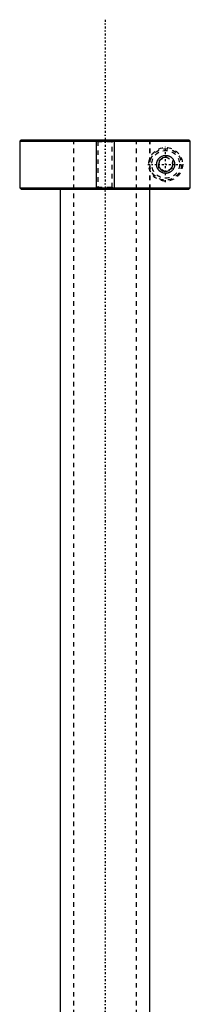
# Model space of a CAD drawing. Extents: x -168 to 602, y -1 to 861.
# Tile 9 of 9: x 531 to 569, y 641 to 861. Entities that reach past the tile are written whole.
import ezdxf

# ---------------------------------------------------------------- set-up
doc = ezdxf.new("R2010")
doc.units = 0
doc.linetypes.add('CENTER', pattern=[1.5, 0.45, -0.5, 0.05, -0.5])
doc.linetypes.add('DASHED', pattern=[2, 1, -1])
for name, color, linetype in [('AM_0', 7, 'CONTINUOUS'), ('AM_10', 7, 'CONTINUOUS'), ('AM_3', 7, 'DASHED'), ('AM_7', 7, 'CENTER')]:
    doc.layers.add(name, color=color, linetype=linetype)

msp = doc.modelspace()

# ---------------------------------------------------------------- linework, layer by layer
at = {"layer": 'AM_0', "color": 7, "linetype": 'CONTINUOUS'}
for p, q in [((531.3, 834), (531, 833.7)), ((531, 833.7), (531, 823.3)), ((531, 833.7), (568.99, 833.7)), ((531.3, 834), (568.68, 834)), ((568.99, 833.7), (568.68, 834)), ((568.99, 823.3), (568.99, 833.7)), ((531, 823.3), (531.3, 823)), ((531, 823.3), (568.99, 823.3)), ((568.68, 823), (568.99, 823.3)), ((531.3, 823), (568.68, 823)), ((540, 823), (540, 589)), ((560, 589), (560, 823))]:
    msp.add_line(p, q, dxfattribs=at)
msp.add_polyline3d([(561.5, 828.5, 0), (561.5, 828.51, 0), (561.5, 828.53, 0), (561.5, 828.56, 0), (561.5, 828.57, 0), (561.5, 828.58, 0), (561.5, 828.6, 0), (561.5, 828.63, 0), (561.51, 828.65, 0), (561.51, 828.67, 0), (561.51, 828.7, 0), (561.51, 828.71, 0), (561.51, 828.72, 0), (561.51, 828.74, 0), (561.52, 828.77, 0), (561.52, 828.79, 0), (561.52, 828.81, 0), (561.53, 828.84, 0), (561.53, 828.85, 0), (561.53, 828.86, 0), (561.54, 828.88, 0), (561.54, 828.91, 0), (561.54, 828.92, 0), (561.55, 828.93, 0), (561.55, 828.95, 0), (561.56, 828.97, 0), (561.56, 828.99, 0), (561.56, 829, 0), (561.57, 829.02, 0), (561.58, 829.04, 0), (561.58, 829.07, 0), (561.59, 829.09, 0), (561.6, 829.11, 0), (561.6, 829.12, 0), (561.6, 829.13, 0), (561.61, 829.15, 0), (561.62, 829.18, 0), (561.63, 829.2, 0), (561.63, 829.22, 0), (561.64, 829.24, 0), (561.65, 829.25, 0), (561.65, 829.26, 0), (561.66, 829.28, 0), (561.67, 829.31, 0), (561.68, 829.33, 0), (561.69, 829.35, 0), (561.7, 829.37, 0), (561.7, 829.38, 0), (561.71, 829.39, 0), (561.72, 829.41, 0), (561.73, 829.43, 0), (561.74, 829.45, 0), (561.75, 829.47, 0), (561.76, 829.49, 0), (561.77, 829.5, 0), (561.77, 829.51, 0), (561.78, 829.53, 0), (561.8, 829.55, 0), (561.81, 829.57, 0), (561.82, 829.58, 0), (561.83, 829.6, 0), (561.84, 829.61, 0), (561.84, 829.62, 0), (561.86, 829.64, 0), (561.87, 829.66, 0), (561.87, 829.67, 0), (561.91, 829.72, 0), (561.99, 829.81, 0), (562.07, 829.9, 0), (562.16, 829.99, 0), (562.25, 830.06, 0), (562.35, 830.13, 0), (562.39, 830.17, 0), (562.44, 830.2, 0), (562.54, 830.26, 0), (562.65, 830.31, 0), (562.7, 830.33, 0), (562.75, 830.35, 0), (562.85, 830.39, 0), (562.96, 830.43, 0), (563.01, 830.44, 0), (563.06, 830.45, 0), (563.17, 830.47, 0), (563.27, 830.49, 0), (563.37, 830.5, 0), (563.47, 830.5, 0), (563.57, 830.5, 0), (563.62, 830.5, 0), (563.67, 830.49, 0), (563.76, 830.48, 0), (563.86, 830.47, 0), (563.96, 830.45, 0), (564.06, 830.42, 0), (564.15, 830.39, 0), (564.2, 830.37, 0), (564.25, 830.35, 0), (564.34, 830.31, 0), (564.44, 830.27, 0), (564.52, 830.22, 0), (564.61, 830.16, 0), (564.7, 830.1, 0), (564.74, 830.07, 0), (564.78, 830.04, 0), (564.86, 829.97, 0), (564.93, 829.9, 0), (565, 829.82, 0), (565.07, 829.74, 0), (565.14, 829.65, 0), (565.17, 829.6, 0), (565.2, 829.55, 0), (565.26, 829.45, 0), (565.29, 829.38, 0), (565.3, 829.37, 0), (565.31, 829.35, 0), (565.32, 829.34, 0), (565.32, 829.33, 0), (565.33, 829.31, 0), (565.34, 829.29, 0), (565.35, 829.27, 0), (565.35, 829.25, 0), (565.36, 829.23, 0), (565.37, 829.22, 0), (565.37, 829.21, 0), (565.38, 829.19, 0), (565.38, 829.17, 0), (565.39, 829.15, 0), (565.4, 829.13, 0), (565.41, 829.11, 0), (565.41, 829.1, 0), (565.41, 829.09, 0), (565.42, 829.07, 0), (565.42, 829.05, 0), (565.43, 829.02, 0), (565.44, 829, 0), (565.44, 828.98, 0), (565.44, 828.97, 0), (565.45, 828.96, 0), (565.45, 828.94, 0), (565.46, 828.92, 0), (565.46, 828.91, 0), (565.46, 828.89, 0), (565.46, 828.87, 0), (565.47, 828.85, 0), (565.47, 828.84, 0), (565.47, 828.83, 0), (565.48, 828.81, 0), (565.48, 828.78, 0), (565.48, 828.76, 0), (565.49, 828.74, 0), (565.49, 828.72, 0), (565.49, 828.71, 0), (565.49, 828.69, 0), (565.49, 828.67, 0), (565.49, 828.65, 0), (565.5, 828.63, 0), (565.5, 828.6, 0), (565.5, 828.58, 0), (565.5, 828.57, 0), (565.5, 828.56, 0), (565.5, 828.53, 0), (565.5, 828.51, 0), (565.5, 828.5, 0), (565.5, 828.49, 0), (565.5, 828.47, 0), (565.5, 828.44, 0), (565.5, 828.43, 0), (565.5, 828.42, 0), (565.5, 828.4, 0), (565.5, 828.37, 0), (565.49, 828.35, 0), (565.49, 828.33, 0), (565.49, 828.31, 0), (565.49, 828.29, 0), (565.49, 828.28, 0), (565.49, 828.26, 0), (565.48, 828.24, 0), (565.48, 828.22, 0), (565.48, 828.19, 0), (565.47, 828.17, 0), (565.47, 828.16, 0), (565.47, 828.15, 0), (565.46, 828.13, 0), (565.46, 828.11, 0), (565.46, 828.09, 0), (565.46, 828.08, 0), (565.45, 828.06, 0), (565.45, 828.04, 0), (565.44, 828.03, 0), (565.44, 828.02, 0), (565.44, 828, 0), (565.43, 827.98, 0), (565.42, 827.95, 0), (565.42, 827.93, 0), (565.41, 827.91, 0), (565.41, 827.9, 0), (565.41, 827.89, 0), (565.4, 827.87, 0), (565.39, 827.85, 0), (565.38, 827.83, 0), (565.38, 827.81, 0), (565.37, 827.79, 0), (565.37, 827.78, 0), (565.36, 827.77, 0), (565.35, 827.75, 0), (565.35, 827.73, 0), (565.34, 827.71, 0), (565.33, 827.69, 0), (565.32, 827.67, 0), (565.32, 827.66, 0), (565.31, 827.65, 0), (565.3, 827.63, 0), (565.29, 827.62, 0), (565.26, 827.55, 0), (565.2, 827.45, 0), (565.17, 827.4, 0), (565.14, 827.35, 0), (565.07, 827.26, 0), (565, 827.18, 0), (564.93, 827.1, 0), (564.86, 827.03, 0), (564.78, 826.96, 0), (564.74, 826.93, 0), (564.7, 826.9, 0), (564.61, 826.84, 0), (564.52, 826.78, 0), (564.44, 826.73, 0), (564.34, 826.69, 0), (564.25, 826.65, 0), (564.2, 826.63, 0), (564.15, 826.61, 0), (564.06, 826.58, 0), (563.96, 826.55, 0), (563.86, 826.53, 0), (563.76, 826.52, 0), (563.67, 826.51, 0), (563.62, 826.5, 0), (563.57, 826.5, 0), (563.47, 826.5, 0), (563.37, 826.5, 0), (563.27, 826.51, 0), (563.17, 826.53, 0), (563.06, 826.55, 0), (563.01, 826.56, 0), (562.96, 826.57, 0), (562.85, 826.61, 0), (562.75, 826.65, 0), (562.7, 826.67, 0), (562.65, 826.69, 0), (562.54, 826.74, 0), (562.44, 826.8, 0), (562.39, 826.83, 0), (562.35, 826.87, 0), (562.25, 826.94, 0), (562.16, 827.01, 0), (562.07, 827.1, 0), (561.99, 827.19, 0), (561.91, 827.28, 0), (561.87, 827.33, 0), (561.87, 827.34, 0), (561.86, 827.36, 0), (561.84, 827.38, 0), (561.84, 827.39, 0), (561.83, 827.4, 0), (561.82, 827.42, 0), (561.81, 827.43, 0), (561.8, 827.45, 0), (561.78, 827.47, 0), (561.77, 827.49, 0), (561.77, 827.5, 0), (561.76, 827.51, 0), (561.75, 827.53, 0), (561.74, 827.55, 0), (561.73, 827.57, 0), (561.72, 827.59, 0), (561.71, 827.61, 0), (561.7, 827.62, 0), (561.7, 827.63, 0), (561.69, 827.65, 0), (561.68, 827.67, 0), (561.67, 827.69, 0), (561.66, 827.72, 0), (561.65, 827.74, 0), (561.65, 827.75, 0), (561.64, 827.76, 0), (561.63, 827.78, 0), (561.63, 827.8, 0), (561.62, 827.82, 0), (561.61, 827.85, 0), (561.6, 827.87, 0), (561.6, 827.88, 0), (561.6, 827.89, 0), (561.59, 827.91, 0), (561.58, 827.93, 0), (561.58, 827.96, 0), (561.57, 827.98, 0), (561.56, 828, 0), (561.56, 828.01, 0), (561.56, 828.03, 0), (561.55, 828.05, 0), (561.55, 828.07, 0), (561.54, 828.08, 0), (561.54, 828.09, 0), (561.54, 828.12, 0), (561.53, 828.14, 0), (561.53, 828.15, 0), (561.53, 828.16, 0), (561.52, 828.19, 0), (561.52, 828.21, 0), (561.52, 828.23, 0), (561.51, 828.26, 0), (561.51, 828.28, 0), (561.51, 828.29, 0), (561.51, 828.3, 0), (561.51, 828.33, 0), (561.51, 828.35, 0), (561.5, 828.37, 0), (561.5, 828.4, 0), (561.5, 828.42, 0), (561.5, 828.43, 0), (561.5, 828.44, 0), (561.5, 828.47, 0), (561.5, 828.49, 0), (561.5, 828.5, 0)], dxfattribs=at)
at = {"layer": 'AM_10', "color": 7, "linetype": 'CONTINUOUS'}
for p, q in [((548, 834), (548, 823)), ((552, 834), (552, 823))]:
    msp.add_line(p, q, dxfattribs=at)
msp.add_arc((563.5, 828.5), 1.57, 75, 15, dxfattribs=at)
at = {"layer": 'AM_3', "color": 6, "linetype": 'DASHED'}
for p, q in [((543, 834), (543, 299)), ((548, 834), (548.38, 833.62)), ((548.38, 833.62), (548.38, 823.38)), ((548.38, 833.62), (551.62, 833.62)), ((551.62, 833.62), (552, 834)), ((551.62, 823.38), (551.62, 833.62)), ((557, 299), (557, 834)), ((559.97, 834), (559.97, 823)), ((560, 823), (560, 834)), ((562, 829.37), (563.5, 830.23)), ((563.5, 830.23), (565, 829.37)), ((562, 827.63), (562, 829.37)), ((563.5, 826.77), (562, 827.63)), ((565, 827.63), (563.5, 826.77)), ((565, 829.37), (565, 827.63)), ((548.38, 823.38), (548, 823)), ((548.38, 823.38), (551.62, 823.38)), ((552, 823), (551.62, 823.38))]:
    msp.add_line(p, q, dxfattribs=at)
for radius in [3.75, 3.5, 3.1, 2]:
    msp.add_circle((563.5, 828.5), radius, dxfattribs=at)
at = {"layer": 'AM_7', "color": 4, "linetype": 'CENTER'}
for p, q in [((550, 860.75), (550, 272.25)), ((563.5, 824.56), (563.5, 832.44)), ((559.56, 828.5), (567.44, 828.5))]:
    msp.add_line(p, q, dxfattribs=at)

doc.saveas('drawing.dxf')
